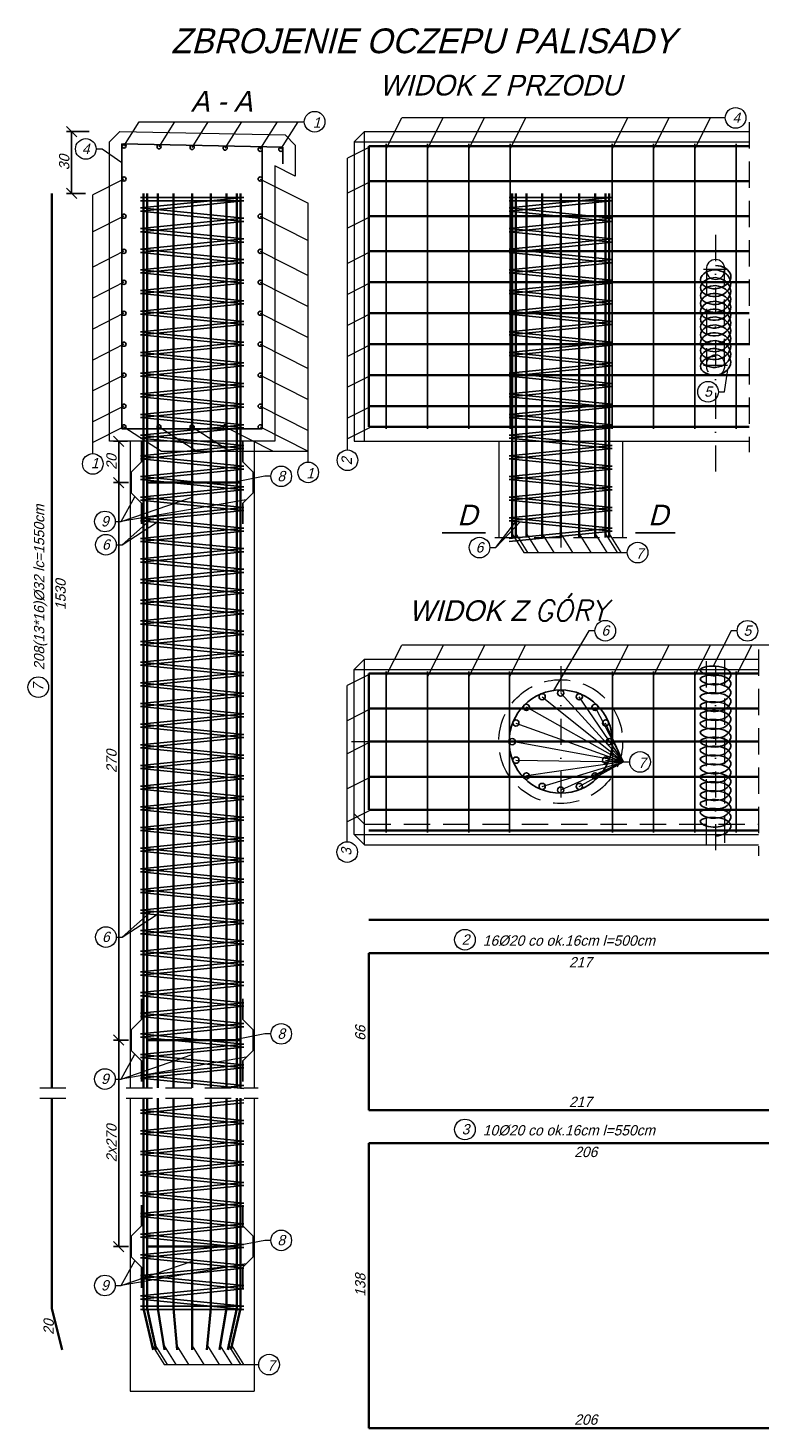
# Model space of a CAD drawing. Header units: millimetres. Extents: x -8866 to 77461, y -114325 to -28406.
# Tile 17 of 37: x 6673 to 7027, y -29175 to -28497. Entities that reach past the tile are written whole.
import ezdxf

# ---------------------------------------------------------------- set-up
doc = ezdxf.new("R2010")
doc.units = ezdxf.units.MM
doc.linetypes.add('DASHDOT', pattern=[25.4, 12.7, -6.35, 0, -6.35])
doc.linetypes.add('DASHED', pattern=[19.05, 12.7, -6.35])
for name, color, linetype, lineweight in [('2', 5, 'Continuous', 35), ('3', 6, 'DASHED', 13), ('5', 3, 'Continuous', 13), ('6', 2, 'Continuous', 25), ('7', 4, 'DASHDOT', 13)]:
    doc.layers.add(name, color=color, linetype=linetype, lineweight=lineweight)
doc.styles.get("Standard").update_dxf_attribs({"font": 'IC-isocp.shx', "oblique": 15})
doc.dimstyles.new('ISO-25', dxfattribs={"dimscale": 2, "dimtxt": 2.5, "dimasz": 2.5, "dimexe": 1.25, "dimexo": 0.625, "dimtad": 1, "dimtxsty": 'Standard', "dimblk": 'OBLIQUE', "dimcen": 2.5, "dimadec": 0, "dimazin": 0, "dimtfac": 1, "dimtmove": 0, "dimatfit": 3, "dimldrblk": 'OBLIQUE', "dimfxl": 1, "dimarcsym": 0})

# ---------------------------------------------------------------- blocks, each defined once
blk = doc.blocks.new('_Oblique')
at = {"color": 0, "linetype": 'ByBlock', "lineweight": -2}
blk.add_line((-0.5, -0.5), (0.5, 0.5), dxfattribs=at)
blk = doc.blocks.new('*D3196')
at = {"layer": '5', "color": 0, "lineweight": -2}
for p, q in [((6721.76, -28717.54), (6714.49, -28717.54)), ((6716.99, -28717.54), (6716.99, -28987.54)), ((6721.76, -28987.54), (6714.49, -28987.54))]:
    blk.add_line(p, q, dxfattribs=at)
at = {"layer": 'Defpoints', "color": 0}
for p in [(6723.01, -28717.54), (6716.99, -28987.54), (6723.01, -28987.54)]:
    blk.add_point(p, dxfattribs=at)
at = {"layer": '5', "color": 0, "lineweight": -2, "xscale": 5, "yscale": 5, "zscale": 5}
for p, rotation in [((6716.99, -28717.54), 90), ((6716.99, -28987.54), 270)]:
    blk.add_blockref('_Oblique', p, dxfattribs=dict(at, rotation=rotation))
at = {"layer": '5', "color": 0, "insert": (6713.49, -28852.54), "char_height": 5, "attachment_point": 5, "rotation": 90}
blk.add_mtext('270', dxfattribs=at)
blk = doc.blocks.new('*D3197')
at = {"layer": '5', "color": 0, "lineweight": -2}
for p, q in [((6721.26, -28697.54), (6714.49, -28697.54)), ((6716.99, -28717.54), (6716.99, -28697.54)), ((6721.76, -28717.54), (6714.49, -28717.54))]:
    blk.add_line(p, q, dxfattribs=at)
at = {"layer": 'Defpoints', "color": 0}
for p in [(6716.99, -28697.54), (6722.51, -28697.54), (6723.01, -28717.54)]:
    blk.add_point(p, dxfattribs=at)
at = {"layer": '5', "color": 0, "lineweight": -2, "xscale": 5, "yscale": 5, "zscale": 5}
for p, rotation in [((6716.99, -28697.54), 90), ((6716.99, -28717.54), 270)]:
    blk.add_blockref('_Oblique', p, dxfattribs=dict(at, rotation=rotation))
at = {"layer": '5', "color": 0, "insert": (6713.49, -28707.54), "char_height": 5, "attachment_point": 5, "rotation": 90}
blk.add_mtext('20', dxfattribs=at)
blk = doc.blocks.new('*D3198')
at = {"layer": '5', "color": 0, "lineweight": -2}
for p, q in [((6721.76, -28987.54), (6714.49, -28987.54)), ((6716.99, -28987.54), (6716.99, -29087.54)), ((6721.76, -29087.54), (6714.49, -29087.54))]:
    blk.add_line(p, q, dxfattribs=at)
at = {"layer": 'Defpoints', "color": 0}
for p in [(6723.01, -28987.54), (6716.99, -29087.54), (6723.01, -29087.54)]:
    blk.add_point(p, dxfattribs=at)
at = {"layer": '5', "color": 0, "lineweight": -2, "xscale": 5, "yscale": 5, "zscale": 5}
for p, rotation in [((6716.99, -28987.54), 90), ((6716.99, -29087.54), 270)]:
    blk.add_blockref('_Oblique', p, dxfattribs=dict(at, rotation=rotation))
at = {"layer": '5', "color": 0, "insert": (6713.49, -29037.54), "char_height": 5, "attachment_point": 5, "rotation": 90}
blk.add_mtext('2x270', dxfattribs=at)
blk = doc.blocks.new('*D3199')
at = {"layer": '5', "color": 0, "lineweight": -2}
for p, q in [((6702.68, -28547.54), (6691.61, -28547.54)), ((6694.11, -28547.54), (6694.11, -28577.54)), ((6700.87, -28577.54), (6691.61, -28577.54))]:
    blk.add_line(p, q, dxfattribs=at)
at = {"layer": 'Defpoints', "color": 0}
for p in [(6703.93, -28547.54), (6694.11, -28577.54), (6702.12, -28577.54)]:
    blk.add_point(p, dxfattribs=at)
at = {"layer": '5', "color": 0, "lineweight": -2, "xscale": 5, "yscale": 5, "zscale": 5}
for p, rotation in [((6694.11, -28547.54), 90), ((6694.11, -28577.54), 270)]:
    blk.add_blockref('_Oblique', p, dxfattribs=dict(at, rotation=rotation))
at = {"layer": '5', "color": 0, "insert": (6690.6, -28562.54), "char_height": 5, "attachment_point": 5, "rotation": 90}
blk.add_mtext('30', dxfattribs=at)

msp = doc.modelspace()

# ---------------------------------------------------------------- linework, layer by layer
for p, q in [((6894.581, -28741.82), (6873.678, -28741.82)), ((6967.314, -28741.82), (6986.411, -28741.82))]:
    msp.add_line(p, q)
for centre, radius in [((6719.508, -28554.542), 1), ((6736.508, -28554.912), 1), ((6752.508, -28555.24), 1), ((6768.508, -28555.568), 1), ((6785.508, -28556.142), 1), ((6795.508, -28556.142), 1), ((6719.508, -28570.542), 1), ((6785.508, -28570.542), 1), ((6719.508, -28588.542), 1), ((6785.508, -28588.542), 1), ((6719.508, -28605.542), 1), ((6785.508, -28605.542), 1), ((6719.508, -28620.542), 1), ((6785.508, -28620.542), 1), ((6719.508, -28635.542), 1), ((6785.508, -28635.542), 1), ((6719.508, -28650.542), 1), ((6785.508, -28650.542), 1), ((6719.508, -28665.542), 1), ((6785.508, -28665.542), 1), ((6719.508, -28680.542), 1), ((6785.508, -28680.542), 1), ((6719.508, -28690.542), 1), ((6736.508, -28690.542), 1), ((6752.508, -28690.542), 1), ((6768.508, -28690.542), 1), ((6785.508, -28690.542), 1), ((6922.061, -28821.274), 1.5), ((6931.054, -28819.485), 1.5), ((6940.047, -28821.274), 1.5), ((6914.437, -28826.368), 1.5), ((6947.671, -28826.368), 1.5), ((6909.343, -28833.992), 1.5), ((6952.765, -28833.992), 1.5), ((6907.554, -28842.985), 1.5), ((6954.554, -28842.985), 1.5), ((6909.343, -28851.978), 1.5), ((6952.765, -28851.978), 1.5), ((6914.437, -28859.602), 1.5), ((6947.671, -28859.602), 1.5), ((6922.061, -28864.696), 1.5), ((6931.054, -28866.485), 1.5), ((6940.047, -28864.696), 1.5)]:
    msp.add_circle(centre, radius)
at = {"layer": '2'}
for p, q in [((6838.054, -28554.542), (7022.348, -28554.542)), ((6838.054, -28554.542), (6838.054, -28690.542)), ((6684.601, -29010.622), (6684.601, -28577.542)), ((6729.008, -29010.622), (6729.008, -28577.542)), ((6730.797, -29010.622), (6730.797, -28577.542)), ((6735.891, -29010.622), (6735.891, -28577.542)), ((6743.515, -29010.622), (6743.515, -28577.542)), ((6752.508, -29010.622), (6752.508, -28577.542)), ((6761.501, -29010.622), (6761.501, -28577.542)), ((6769.125, -29010.622), (6769.125, -28577.542)), ((6774.219, -29010.622), (6774.219, -28577.542)), ((6776.008, -29010.622), (6776.008, -28577.542)), ((6838.054, -28571.542), (7022.348, -28571.542)), ((6907.554, -28744.204), (6907.554, -28577.542)), ((6909.343, -28744.204), (6909.343, -28577.542)), ((6914.437, -28744.204), (6914.437, -28577.542)), ((6922.061, -28744.204), (6922.061, -28577.542)), ((6931.054, -28744.204), (6931.054, -28577.542)), ((6940.047, -28744.204), (6940.047, -28577.542)), ((6947.671, -28744.204), (6947.671, -28577.542)), ((6952.765, -28744.204), (6952.765, -28577.542)), ((6954.554, -28744.204), (6954.554, -28577.542)), ((6838.054, -28588.542), (7022.348, -28588.542)), ((6838.054, -28605.542), (7022.348, -28605.542)), ((6838.054, -28620.542), (7022.348, -28620.542)), ((6838.054, -28635.542), (7022.348, -28635.542)), ((6838.054, -28650.542), (7022.348, -28650.542)), ((6838.054, -28665.542), (7022.348, -28665.542)), ((6838.054, -28680.542), (7022.348, -28680.542)), ((6838.054, -28690.542), (7022.348, -28690.542)), ((6731.008, -28717.542), (6776.008, -28717.542)), ((6838.054, -28809.985), (7026.848, -28809.985)), ((6838.054, -28809.985), (6838.054, -28875.985)), ((6838.054, -28826.985), (7026.848, -28826.985)), ((6838.054, -28842.985), (7026.848, -28842.985)), ((6838.054, -28859.985), (7026.848, -28859.985)), ((6838.054, -28875.985), (7026.848, -28875.985)), ((6838.054, -28885.985), (7026.848, -28885.985)), ((6838.054, -28929.303), (7584.792, -28929.303)), ((6838.054, -28945.519), (7055.054, -28945.519)), ((6838.054, -28945.519), (6838.054, -29021.519)), ((6731.008, -28987.542), (6776.008, -28987.542)), ((6684.601, -29117.542), (6684.601, -29015.622)), ((6729.008, -29117.542), (6729.008, -29015.622)), ((6730.797, -29117.542), (6730.797, -29015.622)), ((6735.891, -29117.542), (6735.891, -29015.622)), ((6743.515, -29117.542), (6743.515, -29015.622)), ((6752.508, -29137.542), (6752.508, -29015.622)), ((6761.501, -29117.542), (6761.501, -29015.622)), ((6769.125, -29117.542), (6769.125, -29015.622)), ((6774.219, -29117.542), (6774.219, -29015.622)), ((6776.008, -29117.542), (6776.008, -29015.622)), ((6838.054, -29021.519), (7055.054, -29021.519)), ((6838.054, -29037.393), (6838.054, -29175.393)), ((6838.054, -29037.393), (7044.054, -29037.393)), ((6731.008, -29087.542), (6774.008, -29087.542)), ((6684.601, -29117.542), (6689.601, -29137.542)), ((6729.008, -29117.542), (6733.708, -29137.542)), ((6730.797, -29117.542), (6735.139, -29137.542)), ((6735.891, -29117.542), (6739.215, -29137.542)), ((6743.515, -29117.542), (6745.314, -29137.542)), ((6761.501, -29117.542), (6759.703, -29137.542)), ((6769.125, -29117.542), (6765.802, -29137.542)), ((6774.219, -29117.542), (6769.877, -29137.542)), ((6776.008, -29117.542), (6771.308, -29137.542)), ((6838.054, -29175.393), (7044.054, -29175.393))]:
    msp.add_line(p, q, dxfattribs=at)
at = {"layer": '3'}
for p, q in [((7022.348, -28542.986), (7022.348, -28702.784)), ((7001.702, -28614.354), (7001.704, -28660.824)), ((7010.405, -28660.681), (7010.403, -28614.354)), ((6899.111, -28744.204), (6962.998, -28744.204)), ((7026.848, -28798.429), (7026.848, -28898.226)), ((7001.702, -28892.985), (7001.704, -28802.985)), ((7010.405, -28803.129), (7010.403, -28892.985)), ((6981.554, -28859.985), (7021.054, -28859.985)), ((6836.054, -28882.985), (6831.054, -28877.985)), ((6836.054, -28882.985), (7026.848, -28882.985)), ((6678.691, -29010.622), (6692.473, -29010.622)), ((6720.565, -29010.622), (6784.452, -29010.622)), ((6678.691, -29015.622), (6692.473, -29015.622)), ((6720.565, -29015.622), (6784.452, -29015.622))]:
    msp.add_line(p, q, dxfattribs=at)
msp.add_circle((6931.054, -28842.985), 30, dxfattribs=at)
msp.add_ellipse((7006.054, -28660.824), major_axis=(0, 5.192), ratio=0.8379648, dxfattribs=at)
at = {"layer": '5'}
for p, q in [((6719.508, -28554.542), (6726.874, -28542.802)), ((6726.874, -28542.802), (6806.869, -28542.802)), ((6736.508, -28554.912), (6744.106, -28542.802)), ((6752.508, -28555.24), (6760.312, -28542.802)), ((6768.508, -28555.568), (6776.518, -28542.802)), ((6785.508, -28556.142), (6793.878, -28542.802)), ((6795.508, -28556.142), (6803.878, -28542.802)), ((6846.554, -28555.841), (6854.093, -28540.927)), ((7010.743, -28540.927), (6854.093, -28540.927)), ((6866.554, -28555.841), (6874.093, -28540.927)), ((6886.554, -28555.841), (6894.093, -28540.927)), ((6906.554, -28555.841), (6914.093, -28540.927)), ((6956.054, -28555.841), (6963.593, -28540.927)), ((6976.054, -28555.841), (6983.593, -28540.927)), ((6996.054, -28555.841), (7003.593, -28540.927)), ((6836.054, -28547.542), (6831.054, -28552.542)), ((6836.054, -28547.542), (7022.348, -28547.542)), ((6836.054, -28697.542), (6836.054, -28547.542)), ((6706.021, -28555.989), (6708.927, -28555.989)), ((6708.927, -28555.989), (6718.508, -28562.518)), ((6839.374, -28554.542), (6827.761, -28560.413)), ((6831.054, -28552.542), (7022.348, -28552.542)), ((6831.054, -28552.542), (6831.054, -28697.542)), ((6827.761, -28701.728), (6827.761, -28560.413)), ((6719.508, -28570.542), (6704.402, -28578.178)), ((6785.508, -28570.542), (6808.735, -28582.283)), ((6839.374, -28571.542), (6827.761, -28577.413)), ((6704.402, -28703.493), (6704.402, -28578.178)), ((6808.735, -28707.598), (6808.735, -28582.283)), ((6719.508, -28588.542), (6704.402, -28596.178)), ((6785.508, -28588.542), (6808.735, -28600.283)), ((6839.374, -28588.542), (6827.761, -28594.413)), ((6719.508, -28605.542), (6704.402, -28613.178)), ((6785.508, -28605.542), (6808.735, -28617.283)), ((6839.374, -28605.542), (6827.761, -28611.413)), ((6719.508, -28620.542), (6704.402, -28628.178)), ((6785.407, -28620.491), (6808.735, -28632.283)), ((6839.374, -28620.542), (6827.761, -28626.413)), ((6719.508, -28635.542), (6704.402, -28643.178)), ((6785.407, -28635.491), (6808.735, -28647.283)), ((6839.374, -28635.542), (6827.761, -28641.413)), ((6719.508, -28650.542), (6704.402, -28658.178)), ((6785.508, -28650.542), (6808.735, -28662.283)), ((6839.374, -28650.542), (6827.761, -28656.413)), ((6719.508, -28665.542), (6704.402, -28673.178)), ((6785.508, -28665.542), (6808.735, -28677.283)), ((6839.374, -28665.542), (6827.761, -28671.413)), ((7010.331, -28673.569), (7012.008, -28662.7)), ((7007.425, -28673.569), (7010.331, -28673.569)), ((6719.508, -28680.542), (6704.402, -28688.178)), ((6785.508, -28680.542), (6808.735, -28692.283)), ((6839.374, -28680.542), (6827.761, -28686.413)), ((6719.508, -28690.542), (6704.402, -28698.178)), ((6719.508, -28690.542), (6737.735, -28702.283)), ((6736.508, -28690.542), (6754.735, -28702.283)), ((6752.508, -28690.542), (6770.735, -28702.283)), ((6768.508, -28690.542), (6791.735, -28702.283)), ((6785.508, -28690.542), (6808.735, -28702.283)), ((6839.374, -28690.542), (6827.761, -28696.413)), ((6722.508, -28697.542), (6722.508, -29010.622)), ((6782.508, -28697.542), (6782.508, -29010.622)), ((6831.054, -28697.542), (7022.348, -28697.542)), ((6901.054, -28697.542), (6901.054, -28744.204)), ((6961.054, -28697.542), (6961.054, -28744.204)), ((6737.735, -28702.283), (6808.735, -28702.283)), ((6787.753, -28714.516), (6772.425, -28717.542)), ((6790.659, -28714.516), (6787.753, -28714.516)), ((6718.18, -28736.384), (6724.839, -28724.373)), ((6718.18, -28736.384), (6752.508, -28724.556)), ((6778.694, -28725.856), (6718.18, -28736.384)), ((6715.274, -28736.384), (6718.18, -28736.384)), ((6718.666, -28747.639), (6732.821, -28735.074)), ((6718.666, -28747.639), (6735.278, -28736.819)), ((6899.634, -28749.021), (6910.508, -28734.988)), ((6899.634, -28749.021), (6911.389, -28736.576)), ((6907.554, -28742.403), (6913.227, -28751.444)), ((6909.343, -28742.403), (6915.015, -28751.444)), ((6914.437, -28742.403), (6920.11, -28751.444)), ((6922.061, -28742.403), (6927.734, -28751.444)), ((6931.054, -28742.403), (6936.727, -28751.444)), ((6940.047, -28742.403), (6945.72, -28751.444)), ((6947.671, -28742.403), (6953.344, -28751.444)), ((6952.765, -28742.403), (6958.438, -28751.444)), ((6954.554, -28742.403), (6960.227, -28751.444)), ((6715.761, -28747.639), (6718.666, -28747.639)), ((6896.728, -28749.021), (6899.634, -28749.021)), ((6913.227, -28751.444), (6963.318, -28751.444)), ((6944.738, -28789.299), (6927.54, -28818.233)), ((6947.643, -28789.299), (6944.738, -28789.299)), ((7013.595, -28789.341), (7004.964, -28806.404)), ((7016.501, -28789.341), (7013.595, -28789.341)), ((6846.554, -28811.155), (6854.093, -28796.242)), ((7032.965, -28796.242), (6854.093, -28796.242)), ((6866.554, -28811.556), (6874.295, -28796.242)), ((6886.554, -28811.556), (6894.295, -28796.242)), ((6906.254, -28811.556), (6913.995, -28796.242)), ((6956.056, -28811.556), (6963.797, -28796.242)), ((6976.056, -28811.155), (6983.594, -28796.242)), ((6996.056, -28811.155), (7003.594, -28796.242)), ((7016.056, -28811.155), (7023.594, -28796.242)), ((6836.054, -28802.985), (6831.054, -28807.985)), ((6831.054, -28887.985), (6831.054, -28807.985)), ((6831.054, -28807.985), (7026.848, -28807.985)), ((6836.054, -28802.985), (7026.848, -28802.985)), ((6836.054, -28892.985), (6836.054, -28802.985)), ((6839.247, -28809.985), (6827.634, -28815.856)), ((6827.634, -28891.467), (6827.634, -28815.856)), ((6922.061, -28821.274), (6961.4, -28852.828)), ((6931.054, -28819.485), (6961.4, -28852.828)), ((6961.4, -28852.828), (6940.047, -28821.274)), ((6839.247, -28826.985), (6827.634, -28832.856)), ((6961.4, -28852.828), (6914.437, -28826.368)), ((6947.671, -28826.368), (6961.4, -28852.828)), ((6909.343, -28833.992), (6961.4, -28852.828)), ((6961.4, -28852.828), (6952.765, -28833.992)), ((6839.247, -28842.985), (6827.634, -28848.856)), ((6961.4, -28852.828), (6907.554, -28842.985)), ((6954.554, -28842.985), (6961.4, -28852.828)), ((6909.343, -28851.978), (6961.4, -28852.828)), ((6961.4, -28852.828), (6914.437, -28859.602)), ((6922.061, -28864.696), (6961.4, -28852.828)), ((6961.4, -28852.828), (6931.054, -28866.485)), ((6940.047, -28864.696), (6961.4, -28852.828)), ((6961.4, -28852.828), (6947.671, -28859.601)), ((6952.765, -28851.978), (6961.4, -28852.828)), ((6961.4, -28852.828), (6964.491, -28852.828)), ((6839.247, -28859.985), (6827.634, -28865.856)), ((6839.247, -28875.985), (6827.634, -28881.856)), ((6831.054, -28887.985), (7026.848, -28887.985)), ((6836.054, -28892.985), (6831.054, -28887.985)), ((6836.054, -28892.985), (7026.848, -28892.985)), ((6718.666, -28937.639), (6732.821, -28925.074)), ((6718.666, -28937.639), (6735.278, -28926.819)), ((6715.761, -28937.639), (6718.666, -28937.639)), ((6787.753, -28984.516), (6772.425, -28987.542)), ((6790.659, -28984.516), (6787.753, -28984.516)), ((6718.18, -29006.384), (6724.839, -28994.373)), ((6718.18, -29006.384), (6752.508, -28994.556)), ((6778.694, -28995.856), (6718.18, -29006.384)), ((6715.274, -29006.384), (6718.18, -29006.384)), ((6722.508, -29015.622), (6722.508, -29157.542)), ((6782.508, -29015.622), (6782.508, -29157.542)), ((6787.753, -29084.516), (6772.425, -29087.542)), ((6790.659, -29084.516), (6787.753, -29084.516)), ((6718.18, -29106.384), (6724.839, -29094.373)), ((6718.18, -29106.384), (6752.508, -29094.556)), ((6778.694, -29095.856), (6718.18, -29106.384)), ((6715.274, -29106.384), (6718.18, -29106.384)), ((6733.267, -29135.663), (6738.939, -29144.705)), ((6734.731, -29135.663), (6740.404, -29144.705)), ((6738.902, -29135.663), (6744.575, -29144.705)), ((6745.144, -29135.663), (6750.817, -29144.705)), ((6752.508, -29135.663), (6758.181, -29144.705)), ((6759.946, -29135.663), (6765.619, -29144.705)), ((6766.114, -29135.663), (6771.786, -29144.705)), ((6770.285, -29135.663), (6775.958, -29144.705)), ((6771.75, -29135.663), (6777.422, -29144.705)), ((6738.939, -29144.705), (6784.772, -29144.705)), ((6722.508, -29157.542), (6782.508, -29157.542))]:
    msp.add_line(p, q, dxfattribs=at)
msp.add_lwpolyline([(6712.508, -28697.542), (6712.508, -28632.542), (6712.508, -28582.542), (6712.508, -28552.542), (6717.508, -28547.542), (6797.508, -28549.142), (6802.508, -28554.142), (6802.508, -28569.142), (6792.508, -28564.142), (6792.508, -28697.542), (6712.508, -28697.542)], dxfattribs=at)
for centre in [(7015.743, -28540.927), (6811.869, -28542.802), (6701.021, -28555.989), (7002.425, -28673.569), (6704.402, -28708.493), (6827.761, -28706.728), (6795.659, -28714.516), (6808.735, -28712.598), (6710.274, -28736.384), (6710.761, -28747.639), (6891.728, -28749.021), (6968.318, -28751.444), (6952.643, -28789.299), (7021.501, -28789.341), (6678.019, -28816.61), (6969.491, -28852.828), (6827.634, -28896.467), (6710.761, -28937.639), (6884.667, -28938.938), (6795.659, -28984.516), (6710.274, -29006.384), (6884.667, -29030.812), (6795.659, -29084.516), (6710.274, -29106.384), (6789.772, -29144.705)]:
    msp.add_circle(centre, 5, dxfattribs=at)
msp.add_ellipse((7006.054, -28614.354), major_axis=(0, 5), ratio=0.8700974, dxfattribs=at)
at = {"layer": '6'}
for p, q in [((6718.508, -28691.542), (6718.508, -28553.542)), ((6718.508, -28553.542), (6796.508, -28555.142)), ((6786.508, -28555.142), (6786.508, -28691.542)), ((6796.508, -28555.142), (6796.508, -28563.142)), ((6846.554, -28691.542), (6846.554, -28553.542)), ((6866.554, -28691.542), (6866.554, -28553.542)), ((6886.554, -28691.542), (6886.554, -28553.542)), ((6906.554, -28691.542), (6906.554, -28553.542)), ((6956.054, -28691.542), (6956.054, -28553.542)), ((6976.054, -28691.542), (6976.054, -28553.542)), ((6996.056, -28691.542), (6996.056, -28553.542)), ((7016.056, -28691.542), (7016.056, -28553.542)), ((6727.508, -28579.542), (6777.508, -28579.542)), ((6727.508, -28584.542), (6777.508, -28579.542)), ((6727.508, -28581.042), (6777.508, -28581.042)), ((6727.508, -28586.042), (6777.508, -28581.042)), ((6906.054, -28579.542), (6956.054, -28579.542)), ((6906.054, -28584.542), (6956.054, -28579.542)), ((6906.054, -28581.042), (6956.054, -28581.042)), ((6906.054, -28586.042), (6956.054, -28581.042)), ((6727.508, -28584.542), (6777.508, -28589.542)), ((6727.508, -28586.042), (6777.508, -28591.042)), ((6727.508, -28594.542), (6777.508, -28589.542)), ((6727.508, -28596.042), (6777.508, -28591.042)), ((6906.054, -28584.542), (6956.054, -28589.542)), ((6906.054, -28586.042), (6956.054, -28591.042)), ((6906.054, -28594.542), (6956.054, -28589.542)), ((6906.054, -28596.042), (6956.054, -28591.042)), ((6727.508, -28594.542), (6777.508, -28599.542)), ((6727.508, -28596.042), (6777.508, -28601.042)), ((6906.054, -28594.542), (6956.054, -28599.542)), ((6906.054, -28596.042), (6956.054, -28601.042)), ((6727.508, -28604.542), (6777.508, -28599.542)), ((6727.508, -28606.042), (6777.508, -28601.042)), ((6727.508, -28604.542), (6777.508, -28609.542)), ((6906.054, -28604.542), (6956.054, -28599.542)), ((6906.054, -28606.042), (6956.054, -28601.042)), ((6906.054, -28604.542), (6956.054, -28609.542)), ((6727.508, -28606.042), (6777.508, -28611.042)), ((6727.508, -28614.542), (6777.508, -28609.542)), ((6727.508, -28616.042), (6777.508, -28611.042)), ((6906.054, -28606.042), (6956.054, -28611.042)), ((6906.054, -28614.542), (6956.054, -28609.542)), ((6906.054, -28616.042), (6956.054, -28611.042)), ((6727.508, -28614.542), (6777.508, -28619.542)), ((6727.508, -28616.042), (6777.508, -28621.042)), ((6906.054, -28614.542), (6956.054, -28619.542)), ((6906.054, -28616.042), (6956.054, -28621.042)), ((6727.508, -28624.542), (6777.508, -28619.542)), ((6727.508, -28626.042), (6777.508, -28621.042)), ((6727.508, -28624.542), (6777.508, -28629.542)), ((6906.054, -28624.542), (6956.054, -28619.542)), ((6906.054, -28626.042), (6956.054, -28621.042)), ((6906.054, -28624.542), (6956.054, -28629.542)), ((6727.508, -28626.042), (6777.508, -28631.042)), ((6727.508, -28634.542), (6777.508, -28629.542)), ((6727.508, -28636.042), (6777.508, -28631.042)), ((6906.054, -28626.042), (6956.054, -28631.042)), ((6906.054, -28634.542), (6956.054, -28629.542)), ((6906.054, -28636.042), (6956.054, -28631.042)), ((6727.508, -28634.542), (6777.508, -28639.542)), ((6727.508, -28636.042), (6777.508, -28641.042)), ((6906.054, -28634.542), (6956.054, -28639.542)), ((6906.054, -28636.042), (6956.054, -28641.042)), ((6727.508, -28644.542), (6777.508, -28639.542)), ((6727.508, -28646.042), (6777.508, -28641.042)), ((6727.508, -28644.542), (6777.508, -28649.542)), ((6906.054, -28644.542), (6956.054, -28639.542)), ((6906.054, -28646.042), (6956.054, -28641.042)), ((6906.054, -28644.542), (6956.054, -28649.542)), ((6727.508, -28646.042), (6777.508, -28651.042)), ((6727.508, -28654.542), (6777.508, -28649.542)), ((6727.508, -28656.042), (6777.508, -28651.042)), ((6906.054, -28646.042), (6956.054, -28651.042)), ((6906.054, -28654.542), (6956.054, -28649.542)), ((6906.054, -28656.042), (6956.054, -28651.042)), ((6727.508, -28654.542), (6777.508, -28659.542)), ((6727.508, -28656.042), (6777.508, -28661.042)), ((6906.054, -28654.542), (6956.054, -28659.542)), ((6906.054, -28656.042), (6956.054, -28661.042)), ((6727.508, -28664.542), (6777.508, -28659.542)), ((6727.508, -28666.042), (6777.508, -28661.042)), ((6727.508, -28664.542), (6777.508, -28669.542)), ((6906.054, -28664.542), (6956.054, -28659.542)), ((6906.054, -28666.042), (6956.054, -28661.042)), ((6906.054, -28664.542), (6956.054, -28669.542)), ((6727.508, -28666.042), (6777.508, -28671.042)), ((6727.508, -28674.542), (6777.508, -28669.542)), ((6727.508, -28676.042), (6777.508, -28671.042)), ((6906.054, -28666.042), (6956.054, -28671.042)), ((6906.054, -28674.542), (6956.054, -28669.542)), ((6906.054, -28676.042), (6956.054, -28671.042)), ((6727.508, -28674.542), (6777.508, -28679.542)), ((6727.508, -28676.042), (6777.508, -28681.042)), ((6906.054, -28674.542), (6956.054, -28679.542)), ((6906.054, -28676.042), (6956.054, -28681.042)), ((6727.508, -28684.542), (6777.508, -28679.542)), ((6727.508, -28686.042), (6777.508, -28681.042)), ((6727.508, -28684.542), (6777.508, -28689.542)), ((6727.508, -28684.542), (6777.508, -28689.542)), ((6727.508, -28686.042), (6777.508, -28691.042)), ((6727.508, -28686.042), (6777.508, -28691.042)), ((6906.054, -28684.542), (6956.054, -28679.542)), ((6906.054, -28686.042), (6956.054, -28681.042)), ((6906.054, -28684.542), (6956.054, -28689.542)), ((6906.054, -28684.542), (6956.054, -28689.542)), ((6906.054, -28686.042), (6956.054, -28691.042)), ((6906.054, -28686.042), (6956.054, -28691.042)), ((6786.508, -28691.542), (6718.508, -28691.542)), ((6727.508, -28694.542), (6777.508, -28689.542)), ((6727.508, -28696.042), (6777.508, -28691.042)), ((6906.054, -28694.542), (6956.054, -28689.542)), ((6906.054, -28696.042), (6956.054, -28691.042)), ((6727.508, -28694.542), (6777.508, -28699.542)), ((6727.508, -28696.042), (6777.508, -28701.042)), ((6727.508, -28704.542), (6777.508, -28699.542)), ((6752.508, -28697.542), (6752.508, -28737.542)), ((6906.054, -28694.542), (6956.054, -28699.542)), ((6906.054, -28696.042), (6956.054, -28701.042)), ((6906.054, -28704.542), (6956.054, -28699.542)), ((6727.508, -28706.042), (6777.508, -28701.042)), ((6727.508, -28704.542), (6777.508, -28709.542)), ((6727.508, -28706.042), (6777.508, -28711.042)), ((6906.054, -28706.042), (6956.054, -28701.042)), ((6906.054, -28704.542), (6956.054, -28709.542)), ((6906.054, -28706.042), (6956.054, -28711.042)), ((6727.508, -28714.542), (6777.508, -28709.542)), ((6727.508, -28716.042), (6777.508, -28711.042)), ((6906.054, -28714.542), (6956.054, -28709.542)), ((6906.054, -28716.042), (6956.054, -28711.042)), ((6727.508, -28714.542), (6777.508, -28719.542)), ((6727.508, -28716.042), (6777.508, -28721.042)), ((6727.508, -28724.542), (6777.508, -28719.542)), ((6906.054, -28714.542), (6956.054, -28719.542)), ((6906.054, -28716.042), (6956.054, -28721.042)), ((6906.054, -28724.542), (6956.054, -28719.542)), ((6727.508, -28726.042), (6777.508, -28721.042)), ((6727.508, -28724.542), (6777.508, -28729.542)), ((6727.508, -28726.042), (6777.508, -28731.042)), ((6906.054, -28726.042), (6956.054, -28721.042)), ((6906.054, -28724.542), (6956.054, -28729.542)), ((6906.054, -28726.042), (6956.054, -28731.042)), ((6727.508, -28734.542), (6777.508, -28729.542)), ((6727.508, -28736.042), (6777.508, -28731.042)), ((6906.054, -28734.542), (6956.054, -28729.542)), ((6906.054, -28736.042), (6956.054, -28731.042)), ((6727.508, -28734.542), (6777.508, -28739.542)), ((6727.508, -28736.042), (6777.508, -28741.042)), ((6727.508, -28744.542), (6777.508, -28739.542)), ((6906.054, -28734.542), (6956.054, -28739.542)), ((6906.054, -28736.042), (6956.054, -28741.042)), ((6906.054, -28744.542), (6956.054, -28739.542)), ((6727.508, -28746.042), (6777.508, -28741.042)), ((6727.508, -28744.542), (6777.508, -28749.542)), ((6727.508, -28746.042), (6777.508, -28751.042)), ((6906.054, -28746.042), (6956.054, -28741.042)), ((6727.508, -28754.542), (6777.508, -28749.542)), ((6727.508, -28756.042), (6777.508, -28751.042)), ((6727.508, -28754.542), (6777.508, -28759.542)), ((6727.508, -28756.042), (6777.508, -28761.042)), ((6727.508, -28764.542), (6777.508, -28759.542)), ((6727.508, -28766.042), (6777.508, -28761.042)), ((6727.508, -28764.542), (6777.508, -28769.542)), ((6727.508, -28766.042), (6777.508, -28771.042)), ((6727.508, -28774.542), (6777.508, -28769.542)), ((6727.508, -28776.042), (6777.508, -28771.042)), ((6727.508, -28774.542), (6777.508, -28779.542)), ((6727.508, -28776.042), (6777.508, -28781.042)), ((6727.508, -28784.542), (6777.508, -28779.542)), ((6727.508, -28786.042), (6777.508, -28781.042)), ((6727.508, -28784.542), (6777.508, -28789.542)), ((6727.508, -28786.042), (6777.508, -28791.042)), ((6727.508, -28794.542), (6777.508, -28789.542)), ((6727.508, -28796.042), (6777.508, -28791.042)), ((6727.508, -28794.542), (6777.508, -28799.542)), ((6727.508, -28796.042), (6777.508, -28801.042)), ((6727.508, -28804.542), (6777.508, -28799.542)), ((6727.508, -28806.042), (6777.508, -28801.042)), ((6727.508, -28804.542), (6777.508, -28809.542)), ((6727.508, -28806.042), (6777.508, -28811.042)), ((6727.508, -28814.542), (6777.508, -28809.542)), ((6727.508, -28816.042), (6777.508, -28811.042)), ((6727.508, -28814.542), (6777.508, -28819.542)), ((6846.554, -28886.985), (6846.554, -28808.985)), ((6866.554, -28886.985), (6866.554, -28808.985)), ((6886.554, -28886.985), (6886.554, -28808.985)), ((6906.254, -28886.985), (6906.254, -28808.985)), ((6956.056, -28886.985), (6956.056, -28808.985)), ((6976.056, -28886.985), (6976.056, -28808.985)), ((6996.056, -28886.985), (6996.056, -28808.985)), ((7016.056, -28886.985), (7016.056, -28808.985)), ((6727.508, -28816.042), (6777.508, -28821.042)), ((6727.508, -28824.542), (6777.508, -28819.542)), ((6727.508, -28826.042), (6777.508, -28821.042)), ((6727.508, -28824.542), (6777.508, -28829.542)), ((6727.508, -28826.042), (6777.508, -28831.042)), ((6727.508, -28834.542), (6777.508, -28829.542)), ((6727.508, -28836.042), (6777.508, -28831.042)), ((6727.508, -28834.542), (6777.508, -28839.542)), ((6727.508, -28836.042), (6777.508, -28841.042)), ((6727.508, -28844.542), (6777.508, -28839.542)), ((6727.508, -28846.042), (6777.508, -28841.042)), ((6727.508, -28844.542), (6777.508, -28849.542)), ((6727.508, -28846.042), (6777.508, -28851.042)), ((6727.508, -28854.542), (6777.508, -28849.542)), ((6727.508, -28856.042), (6777.508, -28851.042)), ((6727.508, -28854.542), (6777.508, -28859.542)), ((6727.508, -28856.042), (6777.508, -28861.042)), ((6727.508, -28864.542), (6777.508, -28859.542)), ((6727.508, -28866.042), (6777.508, -28861.042)), ((6727.508, -28864.542), (6777.508, -28869.542)), ((6727.508, -28866.042), (6777.508, -28871.042)), ((6727.508, -28874.542), (6777.508, -28869.542)), ((6727.508, -28876.042), (6777.508, -28871.042)), ((6727.508, -28874.542), (6777.508, -28879.542)), ((6727.508, -28876.042), (6777.508, -28881.042)), ((6727.508, -28884.542), (6777.508, -28879.542)), ((6727.508, -28886.042), (6777.508, -28881.042)), ((6727.508, -28884.542), (6777.508, -28889.542)), ((6727.508, -28886.042), (6777.508, -28891.042)), ((6727.508, -28894.542), (6777.508, -28889.542)), ((6727.508, -28896.042), (6777.508, -28891.042)), ((6727.508, -28894.542), (6777.508, -28899.542)), ((6727.508, -28896.042), (6777.508, -28901.042)), ((6727.508, -28904.542), (6777.508, -28899.542)), ((6727.508, -28906.042), (6777.508, -28901.042)), ((6727.508, -28904.542), (6777.508, -28909.542)), ((6727.508, -28906.042), (6777.508, -28911.042)), ((6727.508, -28914.542), (6777.508, -28909.542)), ((6727.508, -28916.042), (6777.508, -28911.042)), ((6727.508, -28914.542), (6777.508, -28919.542)), ((6727.508, -28916.042), (6777.508, -28921.042)), ((6727.508, -28924.542), (6777.508, -28919.542)), ((6727.508, -28926.042), (6777.508, -28921.042)), ((6727.508, -28924.542), (6777.508, -28929.542)), ((6727.508, -28926.042), (6777.508, -28931.042)), ((6727.508, -28934.542), (6777.508, -28929.542)), ((6727.508, -28936.042), (6777.508, -28931.042)), ((6727.508, -28934.542), (6777.508, -28939.542)), ((6727.508, -28936.042), (6777.508, -28941.042)), ((6727.508, -28944.542), (6777.508, -28939.542)), ((6727.508, -28946.042), (6777.508, -28941.042)), ((6727.508, -28944.542), (6777.508, -28949.542)), ((6727.508, -28946.042), (6777.508, -28951.042)), ((6727.508, -28954.542), (6777.508, -28949.542)), ((6727.508, -28956.042), (6777.508, -28951.042)), ((6727.508, -28954.542), (6777.508, -28959.542)), ((6727.508, -28956.042), (6777.508, -28961.042)), ((6727.508, -28964.542), (6777.508, -28959.542)), ((6727.508, -28966.042), (6777.508, -28961.042)), ((6727.508, -28964.542), (6777.508, -28969.542)), ((6727.508, -28966.042), (6777.508, -28971.042)), ((6727.508, -28974.542), (6777.508, -28969.542)), ((6752.508, -28967.542), (6752.508, -29007.542)), ((6727.508, -28976.042), (6777.508, -28971.042)), ((6727.508, -28974.542), (6777.508, -28979.542)), ((6727.508, -28976.042), (6777.508, -28981.042)), ((6727.508, -28984.542), (6777.508, -28979.542)), ((6727.508, -28986.042), (6777.508, -28981.042)), ((6727.508, -28984.542), (6777.508, -28989.542)), ((6727.508, -28986.042), (6777.508, -28991.042)), ((6727.508, -28994.542), (6777.508, -28989.542)), ((6727.508, -28996.042), (6777.508, -28991.042)), ((6727.508, -28994.542), (6777.508, -28999.542)), ((6727.508, -28996.042), (6777.508, -29001.042)), ((6727.508, -29004.542), (6777.508, -28999.542)), ((6727.508, -29006.042), (6777.508, -29001.042)), ((6727.508, -29004.542), (6777.508, -29009.542)), ((6727.508, -29006.042), (6777.508, -29011.042)), ((6766.716, -29010.622), (6777.508, -29009.542)), ((6727.508, -29021.463), (6777.508, -29016.463)), ((6727.508, -29022.963), (6777.508, -29017.963)), ((6727.508, -29021.463), (6777.508, -29026.463)), ((6727.508, -29022.963), (6777.508, -29027.963)), ((6727.508, -29031.463), (6777.508, -29026.463)), ((6727.508, -29032.963), (6777.508, -29027.963)), ((6727.508, -29031.463), (6777.508, -29036.463)), ((6727.508, -29032.963), (6777.508, -29037.963)), ((6727.508, -29041.463), (6777.508, -29036.463)), ((6727.508, -29042.963), (6777.508, -29037.963)), ((6727.508, -29041.463), (6777.508, -29046.463)), ((6727.508, -29042.963), (6777.508, -29047.963)), ((6727.508, -29051.463), (6777.508, -29046.463)), ((6727.508, -29052.963), (6777.508, -29047.963)), ((6727.508, -29051.463), (6777.508, -29056.463)), ((6727.508, -29052.963), (6777.508, -29057.963)), ((6727.508, -29061.463), (6777.508, -29056.463)), ((6727.508, -29062.963), (6777.508, -29057.963)), ((6727.508, -29061.463), (6777.508, -29066.463)), ((6727.508, -29062.963), (6777.508, -29067.963)), ((6727.508, -29071.463), (6777.508, -29066.463)), ((6727.508, -29072.963), (6777.508, -29067.963)), ((6727.508, -29071.463), (6777.508, -29076.463)), ((6752.508, -29067.542), (6752.508, -29107.542)), ((6752.508, -29067.542), (6752.508, -29107.542)), ((6727.508, -29072.963), (6777.508, -29077.963)), ((6727.508, -29081.463), (6777.508, -29076.463)), ((6727.508, -29082.963), (6777.508, -29077.963)), ((6727.508, -29081.463), (6777.508, -29086.463)), ((6727.508, -29082.963), (6777.508, -29087.963)), ((6727.508, -29091.463), (6777.508, -29086.463)), ((6727.508, -29092.963), (6777.508, -29087.963)), ((6727.508, -29091.463), (6777.508, -29096.463)), ((6727.508, -29092.963), (6777.508, -29097.963)), ((6727.508, -29101.463), (6777.508, -29096.463)), ((6727.508, -29102.963), (6777.508, -29097.963)), ((6727.508, -29101.463), (6777.508, -29106.463)), ((6727.508, -29102.963), (6777.508, -29107.963)), ((6727.508, -29111.463), (6777.508, -29106.463)), ((6727.508, -29112.963), (6777.508, -29107.963)), ((6727.508, -29111.463), (6777.508, -29116.463)), ((6727.508, -29112.963), (6777.508, -29117.963)), ((6727.508, -29116.463), (6777.508, -29116.463)), ((6727.508, -29117.963), (6777.508, -29117.963))]:
    msp.add_line(p, q, dxfattribs=at)
for points in [[(6728.008, -28697.542), (6728.008, -28707.542), (6723.008, -28712.542), (6723.008, -28722.542), (6728.008, -28727.542), (6728.008, -28737.542)], [(6777.008, -28697.542), (6777.008, -28707.542), (6782.008, -28712.542), (6782.008, -28722.542), (6777.008, -28727.542), (6777.008, -28737.542)], [(6728.008, -28967.542), (6728.008, -28977.542), (6723.008, -28982.542), (6723.008, -28992.542), (6728.008, -28997.542), (6728.008, -29007.542)], [(6777.008, -28967.542), (6777.008, -28977.542), (6782.008, -28982.542), (6782.008, -28992.542), (6777.008, -28997.542), (6777.008, -29007.542)], [(6728.008, -29067.542), (6728.008, -29077.542), (6723.008, -29082.542), (6723.008, -29092.542), (6728.008, -29097.542), (6728.008, -29107.542)], [(6777.008, -29067.542), (6777.008, -29077.542), (6782.008, -29082.542), (6782.008, -29092.542), (6777.008, -29097.542), (6777.008, -29107.542)]]:
    msp.add_lwpolyline(points, dxfattribs=at)
msp.add_circle((6931.054, -28842.985), 25, dxfattribs=at)
for points in [[(7006.056, -28614.477), (7010.839, -28616.218), (7013.406, -28620.976), (7006.057, -28627.476), (6998.705, -28623.131), (7001.273, -28619.439), (7006.056, -28618.287)], [(7006.054, -28612.38), (7010.947, -28613.756), (7013.435, -28617.173), (7006.086, -28623.672), (6998.734, -28619.328), (7001.302, -28615.636), (7006.085, -28614.483)], [(7006.056, -28618.287), (7010.839, -28620.028), (7013.406, -28624.786), (7006.057, -28631.286), (6998.705, -28626.941), (7001.273, -28623.249), (7006.056, -28622.097)], [(7006.056, -28622.097), (7010.839, -28623.838), (7013.406, -28628.596), (7006.057, -28635.095), (6998.705, -28630.751), (7001.273, -28627.059), (7006.056, -28625.906)], [(7006.056, -28625.906), (7010.839, -28627.648), (7013.406, -28632.406), (7006.057, -28638.905), (6998.705, -28634.561), (7001.273, -28630.869), (7006.056, -28629.716)], [(7006.056, -28629.716), (7010.839, -28631.458), (7013.406, -28636.216), (7006.057, -28642.715), (6998.705, -28638.371), (7001.273, -28634.679), (7006.056, -28633.526)], [(7006.054, -28633.526), (7010.837, -28635.267), (7013.405, -28640.025), (7006.056, -28646.525), (6998.704, -28642.18), (7001.272, -28638.488), (7006.054, -28637.336)], [(7006.054, -28637.336), (7010.837, -28639.077), (7013.405, -28643.835), (7006.056, -28650.334), (6998.704, -28645.99), (7001.272, -28642.298), (7006.054, -28641.146)], [(7006.054, -28641.146), (7010.837, -28642.887), (7013.405, -28647.645), (7006.056, -28654.144), (6998.704, -28649.8), (7001.272, -28646.108), (7006.054, -28644.955)], [(7006.054, -28644.955), (7010.837, -28646.697), (7013.405, -28651.455), (7006.056, -28657.954), (6998.704, -28653.61), (7001.272, -28649.918), (7006.054, -28648.765)], [(7006.054, -28648.765), (7010.837, -28650.507), (7013.405, -28655.265), (7006.056, -28661.764), (6998.704, -28657.42), (7001.272, -28653.727), (7006.054, -28652.575)], [(7006.054, -28652.575), (7010.837, -28654.317), (7013.405, -28659.075), (7006.056, -28665.574), (6998.704, -28661.229), (7001.272, -28657.537), (7006.054, -28656.385)], [(7006.053, -28815.431), (7010.835, -28814.19), (7013.403, -28810.932), (7006.054, -28806.432), (6998.702, -28808.777), (7001.27, -28810.469), (7006.053, -28811.121)], [(7006.053, -28819.741), (7010.835, -28818.499), (7013.403, -28815.241), (7006.054, -28810.742), (6998.702, -28813.087), (7001.27, -28814.779), (7006.053, -28815.431)], [(7006.053, -28824.051), (7010.835, -28822.809), (7013.403, -28819.551), (7006.054, -28815.052), (6998.702, -28817.396), (7001.27, -28819.089), (7006.053, -28819.741)], [(7006.053, -28828.361), (7010.835, -28827.119), (7013.403, -28823.861), (7006.054, -28819.362), (6998.702, -28821.706), (7001.27, -28823.398), (7006.053, -28824.051)], [(7006.053, -28832.67), (7010.835, -28831.429), (7013.403, -28828.171), (7006.054, -28823.672), (6998.702, -28826.016), (7001.27, -28827.708), (7006.053, -28828.361)], [(7006.053, -28836.98), (7010.835, -28835.739), (7013.403, -28832.481), (7006.054, -28827.982), (6998.702, -28830.326), (7001.27, -28832.018), (7006.053, -28832.67)], [(7006.053, -28841.29), (7010.835, -28840.049), (7013.403, -28836.791), (7006.054, -28832.291), (6998.702, -28834.636), (7001.27, -28836.328), (7006.053, -28836.98)], [(7006.053, -28845.6), (7010.835, -28844.359), (7013.403, -28841.101), (7006.054, -28836.601), (6998.702, -28838.946), (7001.27, -28840.638), (7006.053, -28841.29)], [(7006.053, -28849.91), (7010.835, -28848.669), (7013.403, -28845.411), (7006.054, -28840.911), (6998.702, -28843.256), (7001.27, -28844.948), (7006.053, -28845.6)], [(7006.053, -28854.22), (7010.835, -28852.978), (7013.403, -28849.72), (7006.054, -28845.221), (6998.702, -28847.565), (7001.27, -28849.258), (7006.053, -28849.91)], [(7006.053, -28858.53), (7010.835, -28857.288), (7013.403, -28854.03), (7006.054, -28849.531), (6998.702, -28851.875), (7001.27, -28853.567), (7006.053, -28854.22)], [(7006.053, -28862.84), (7010.835, -28861.598), (7013.403, -28858.34), (7006.054, -28853.841), (6998.702, -28856.185), (7001.27, -28857.877), (7006.053, -28858.53)], [(7006.053, -28867.149), (7010.835, -28865.908), (7013.403, -28862.65), (7006.054, -28858.151), (6998.702, -28860.495), (7001.27, -28862.187), (7006.053, -28862.84)], [(7006.053, -28871.459), (7010.835, -28870.218), (7013.403, -28866.96), (7006.054, -28862.46), (6998.702, -28864.805), (7001.27, -28866.497), (7006.053, -28867.149)], [(7006.053, -28875.769), (7010.835, -28874.528), (7013.403, -28871.27), (7006.054, -28866.77), (6998.702, -28869.115), (7001.27, -28870.807), (7006.053, -28871.459)], [(7006.053, -28880.079), (7010.835, -28878.838), (7013.403, -28875.58), (7006.054, -28871.08), (6998.702, -28873.425), (7001.27, -28875.117), (7006.053, -28875.769)], [(7006.053, -28884.389), (7010.835, -28883.147), (7013.403, -28879.889), (7006.054, -28875.39), (6998.702, -28877.735), (7001.27, -28879.427), (7006.053, -28880.079)], [(7006.053, -28888.699), (7010.835, -28887.457), (7013.403, -28884.199), (7006.054, -28879.7), (6998.702, -28882.044), (7001.27, -28883.736), (7006.053, -28884.389)]]:
    msp.add_spline(points, degree=3, dxfattribs=at)
at = {"layer": '7'}
for p, q in [((6752.508, -28586.542), (6752.508, -29010.622)), ((6931.054, -28587.542), (6931.054, -28748.961)), ((7006.054, -28597.542), (7006.054, -28712.7)), ((7011.878, -28614.354), (7000.23, -28614.354)), ((7011.878, -28660.824), (7000.23, -28660.824)), ((6931.054, -28806.425), (6931.054, -28879.546)), ((7006.054, -28806.425), (7006.054, -28896.031)), ((6829.701, -28842.985), (7026.848, -28842.985))]:
    msp.add_line(p, q, dxfattribs=at)

# ---------------------------------------------------------------- texts
at = {"attachment_point": 2}
for s, insert, char_height, width in [('\\pxt4.9967;{\\Fic-isocp.shx|c1;ZBROJENIE OCZEPU PALISADY', (6864.413, -28497.609), 12, 701.41943), ('\\pxt4.9967;{\\Fic-isocp.shx|c1;WIDOK Z PRZODU}', (6901.876, -28520.086), 10, 396.18137), ('\\pxt4.9967;{\\Fic-isocp.shx|c1;A - A}', (6766.776, -28527.855), 10, 396.18137), ('\\pxt4.9967;{\\Fic-isocp.shx|c1;D}', (6885.82, -28728.261), 10, 396.18137), ('\\pxt4.9967;{\\Fic-isocp.shx|c1;D}', (6978.267, -28728.261), 10, 396.18137), ('\\pxt4.9967;\\C256;WIDOK Z \\fromans.shx;GÓRY', (6905.499, -28774.545), 10, 396.18137)]:
    msp.add_mtext(s, dxfattribs=dict(at, insert=insert, char_height=char_height, width=width))
at = {"layer": '5', "char_height": 5}
for s, insert, width, attachment_point in [('{\\Fic-isocp.shx|c1;1}', (6810.967, -28540.682), 27.07784, 1), ('{\\Fic-isocp.shx|c1;4}', (7014.227, -28538.322), 27.07784, 1), ('{\\Fic-isocp.shx|c1;4}', (6702.861, -28553.384), 27.07784, 3), ('{\\Fic-isocp.shx|c1;5}', (7004.265, -28670.963), 27.07784, 3), ('{\\Fic-isocp.shx|c1;1}', (6703.5, -28710.613), 27.07784, 7), ('{\\Fic-isocp.shx|c1;8}', (6793.819, -28711.911), 27.07784, 1), ('{\\Fic-isocp.shx|c1;1}', (6807.833, -28710.478), 27.07784, 1), ('{\\Fic-isocp.shx|c1;9}', (6712.114, -28733.778), 27.07784, 3), ('{\\Fic-isocp.shx|c1;6}', (6712.6, -28745.033), 27.07784, 3), ('{\\Fic-isocp.shx|c1;6}', (6893.568, -28746.415), 27.07784, 3), ('{\\Fic-isocp.shx|c1;7}', (6967.416, -28749.324), 27.07784, 1), ('{\\Fic-isocp.shx|c1;6}', (6954.483, -28786.693), 27.07784, 3), ('{\\Fic-isocp.shx|c1;5}', (7023.34, -28786.735), 27.07784, 3), ('{\\Fic-isocp.shx|c1;7}', (6968.589, -28850.708), 27.07784, 1), ('{\\Fic-isocp.shx|c1;6}', (6712.6, -28935.033), 27.07784, 3), ('{\\Fic-isocp.shx|c1;2}', (6886.814, -28936.333), 27.07784, 3), ('{\\Fic-isocp.shx|c1;16%%C20 co ok.16cm l=500cm}', (6893.31, -28936.843), 159.5569, 1), ('{\\Fic-isocp.shx|c1;217}', (6935.035, -28947.319), 149.5569, 1), ('{\\Fic-isocp.shx|c1;8}', (6793.819, -28981.911), 27.07784, 1), ('{\\Fic-isocp.shx|c1;9}', (6712.114, -29003.778), 27.07784, 3), ('{\\Fic-isocp.shx|c1;217}', (6935.035, -29014.964), 149.5569, 1), ('{\\Fic-isocp.shx|c1;3}', (6886.814, -29028.206), 27.07784, 3), ('{\\Fic-isocp.shx|c1;10%%C20 co ok.16cm l=550cm}', (6893.31, -29028.717), 159.5569, 1), ('{\\Fic-isocp.shx|c1;206', (6937.623, -29039.193), 149.5569, 1), ('{\\Fic-isocp.shx|c1;8}', (6793.819, -29081.911), 27.07784, 1), ('{\\Fic-isocp.shx|c1;9}', (6712.114, -29103.778), 27.07784, 3), ('{\\Fic-isocp.shx|c1;7}', (6788.87, -29142.585), 27.07784, 1), ('{\\Fic-isocp.shx|c1;206', (6937.623, -29168.838), 149.5569, 1)]:
    msp.add_mtext(s, dxfattribs=dict(at, insert=insert, width=width, attachment_point=attachment_point))
at = {"layer": '5', "char_height": 5, "rotation": 90}
for s, insert, width, attachment_point in [('{\\Fic-isocp.shx|c1;2}', (6829.881, -28709.073), 27.07784, 7), ('{\\Fic-isocp.shx|c1;208(13*16)%%C32 lc=1550cm}', (6675.925, -28808.309), 158.76269, 1), ('{\\Fic-isocp.shx|c1;1530}', (6686.286, -28779.257), 149.5569, 1), ('{\\Fic-isocp.shx|c1;7}', (6675.414, -28814.805), 27.07784, 3), ('{\\Fic-isocp.shx|c1;3}', (6829.753, -28898.249), 27.07784, 7), ('{\\Fic-isocp.shx|c1;66}', (6831.486, -28987.938), 149.5569, 1), ('{\\Fic-isocp.shx|c1;138}', (6831.486, -29111.811), 149.5569, 1), ('{\\Fic-isocp.shx|c1;20}', (6680.533, -29130.26), 149.5569, 1)]:
    msp.add_mtext(s, dxfattribs=dict(at, insert=insert, width=width, attachment_point=attachment_point))

# ---------------------------------------------------------------- dimensions: what is measured, and where the dimension line sits
at = {"layer": '5'}
for base, p1, p2, picture, middle in [((6694.106, -28577.542), (6703.932, -28547.542), (6702.12, -28577.542), '*D3199', (6690.604, -28562.542)), ((6716.994, -28987.542), (6723.008, -28717.542), (6723.008, -28987.542), '*D3196', (6713.492, -28852.542))]:
    dim = msp.add_linear_dim(base=base, p1=p1, p2=p2, angle=90, dimstyle='ISO-25', dxfattribs=at)
    dim.commit()
    dim.dimension.update_dxf_attribs({"geometry": picture, "text_midpoint": middle})
dim = msp.add_linear_dim(base=(6716.994, -28697.542), p1=(6723.008, -28717.542), p2=(6722.508, -28697.542), angle=90, dimstyle='ISO-25', override={"dimtmove": 1}, dxfattribs=at)
dim.commit()
dim.dimension.update_dxf_attribs({"geometry": '*D3197', "text_midpoint": (6713.492, -28707.542)})
dim = msp.add_linear_dim(base=(6716.994, -29087.542), p1=(6723.008, -28987.542), p2=(6723.008, -29087.542), angle=90, text='2x270', dimstyle='ISO-25', override={"dimtxsty": 'Standard'}, dxfattribs=at)
dim.commit()
dim.dimension.update_dxf_attribs({"geometry": '*D3198', "text_midpoint": (6713.492, -29037.542)})

doc.saveas('drawing.dxf')
